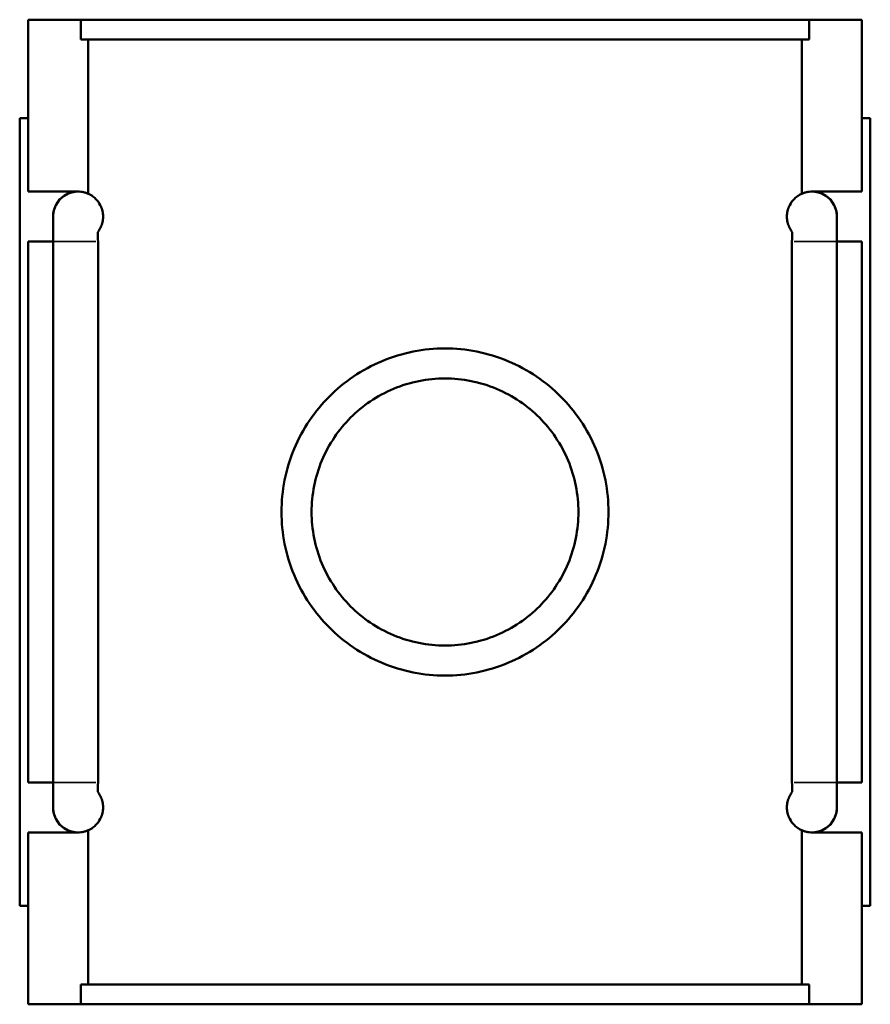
# Model space of a CAD drawing. Header units: millimetres. Extents: x 0 to 1084, y -37 to 1066.
# Tile 4 of 5: x 453 to 555, y 881 to 999. Entities that reach past the tile are written whole.
import ezdxf

# ---------------------------------------------------------------- set-up
doc = ezdxf.new("R2010")
doc.units = ezdxf.units.MM
doc.layers.add('Visible (ANSI)', color=7, linetype='Continuous', lineweight=50)
doc.layers.add('Visible Narrow (ANSI)', color=7, linetype='Continuous', lineweight=35)

msp = doc.modelspace()

# ---------------------------------------------------------------- linework, layer by layer
at = {"layer": 'Visible (ANSI)'}
for p, q in [((454.232, 978.519), (454.232, 999.119)), ((454.232, 999.119), (460.567, 999.119)), ((547.898, 999.119), (460.567, 999.119)), ((460.567, 996.759), (460.567, 999.119)), ((547.898, 999.119), (554.232, 999.119)), ((547.898, 999.119), (547.898, 996.759)), ((554.232, 978.519), (554.232, 999.119)), ((460.567, 996.759), (547.898, 996.759)), ((461.451, 978.26), (461.451, 996.759)), ((547.014, 978.26), (547.014, 996.759)), ((454.232, 987.319), (453.232, 987.319)), ((453.232, 892.919), (453.232, 987.319)), ((554.232, 987.319), (555.232, 987.319)), ((555.232, 892.919), (555.232, 987.319)), ((454.232, 978.519), (460.232, 978.519)), ((548.232, 978.519), (554.232, 978.519)), ((457.232, 975.519), (457.232, 972.519)), ((551.232, 972.519), (551.232, 975.519)), ((454.232, 907.719), (454.232, 972.519)), ((457.232, 972.519), (454.232, 972.519)), ((457.232, 907.719), (457.232, 972.519)), ((462.624, 972.519), (462.624, 907.719)), ((545.841, 907.719), (545.841, 972.519)), ((551.232, 972.519), (551.232, 907.719)), ((554.232, 972.519), (551.232, 972.519)), ((554.232, 907.719), (554.232, 972.519)), ((454.232, 907.719), (457.232, 907.719)), ((457.232, 907.719), (457.232, 904.719)), ((551.232, 904.719), (551.232, 907.719)), ((551.232, 907.719), (554.232, 907.719)), ((454.232, 881.119), (454.232, 901.719)), ((460.232, 901.719), (454.232, 901.719)), ((461.451, 883.479), (461.451, 901.978)), ((547.014, 883.479), (547.014, 901.978)), ((554.232, 901.719), (548.232, 901.719)), ((554.232, 881.119), (554.232, 901.719)), ((453.232, 892.919), (454.232, 892.919)), ((555.232, 892.919), (554.232, 892.919)), ((460.567, 883.479), (547.898, 883.479)), ((460.567, 881.119), (460.567, 883.479)), ((547.898, 883.479), (547.898, 881.119)), ((460.567, 881.119), (454.232, 881.119)), ((547.898, 881.119), (460.567, 881.119)), ((554.232, 881.119), (547.898, 881.119))]:
    msp.add_line(p, q, dxfattribs=at)
for centre, start, end in [((460.232, 975.519), 90, 180), ((460.232, 975.519), 66.03028, 180), ((460.232, 975.519), 66.03028, 90), ((548.232, 975.519), 90, 113.96972), ((548.232, 975.519), 0, 113.96972), ((548.232, 975.519), 0, 90), ((460.232, 904.719), 180, 270), ((460.232, 904.719), 180, 293.96972), ((548.232, 904.719), 246.03028, 0), ((548.232, 904.719), 270, 0), ((460.232, 904.719), 270, 293.96972), ((548.232, 904.719), 246.03028, 270)]:
    msp.add_arc(centre, 3, start, end, dxfattribs=at)
for points, knots in [([(461.451, 978.26), (461.617, 978.187), (461.808, 978.085), (462.154, 977.829), (462.297, 977.707), (462.592, 977.385), (462.745, 977.19), (462.976, 976.744), (463.06, 976.549), (463.156, 976.201), (463.183, 976.076), (463.221, 975.809), (463.232, 975.668), (463.232, 975.37), (463.221, 975.229), (463.183, 974.962), (463.156, 974.837), (463.06, 974.489), (462.976, 974.294), (462.796, 973.945), (462.694, 973.796), (462.594, 973.668)], [0.957544, 0.957544, 0.957544, 0.957544, 1.2215061, 1.2215061, 1.391826, 1.391826, 1.5621459, 1.5621459, 1.6513083, 1.6513083, 1.6958895, 1.6958895, 1.7404707, 1.7404707, 1.7850519, 1.7850519, 1.8296331, 1.8296331, 1.9187955, 1.9187955, 2.0323334, 2.0323334, 2.0323334, 2.0323334]), ([(545.871, 973.668), (545.771, 973.796), (545.669, 973.945), (545.489, 974.294), (545.405, 974.489), (545.309, 974.837), (545.282, 974.962), (545.243, 975.229), (545.232, 975.37), (545.232, 975.668), (545.243, 975.809), (545.282, 976.076), (545.309, 976.201), (545.405, 976.549), (545.489, 976.744), (545.719, 977.19), (545.873, 977.385), (546.168, 977.707), (546.311, 977.829), (546.657, 978.085), (546.848, 978.187), (547.014, 978.26)], [1.4483398, 1.4483398, 1.4483398, 1.4483398, 1.5618777, 1.5618777, 1.6510401, 1.6510401, 1.6956213, 1.6956213, 1.7402025, 1.7402025, 1.7847838, 1.7847838, 1.829365, 1.829365, 1.9185274, 1.9185274, 2.0888473, 2.0888473, 2.2591672, 2.2591672, 2.5231293, 2.5231293, 2.5231293, 2.5231293]), ([(462.594, 973.668), (462.596, 973.615), (462.599, 973.561), (462.616, 973.181), (462.624, 972.85), (462.624, 972.519)], [0.72118442, 0.72118442, 0.72118442, 0.72118442, 0.73742597, 0.73742597, 0.83646881, 0.83646881, 0.83646881, 0.83646881]), ([(523.832, 940.119), (523.832, 938.868), (523.711, 937.58), (523.206, 935.033), (522.822, 933.773), (521.817, 931.365), (521.195, 930.215), (519.762, 928.093), (518.953, 927.121), (517.232, 925.4), (516.26, 924.591), (514.138, 923.158), (512.987, 922.535), (510.578, 921.529), (509.316, 921.145), (506.768, 920.64), (505.482, 920.519), (502.983, 920.519), (501.697, 920.64), (499.149, 921.145), (497.887, 921.529), (495.477, 922.535), (494.327, 923.158), (492.205, 924.591), (491.233, 925.4), (489.512, 927.121), (488.702, 928.093), (487.27, 930.215), (486.648, 931.365), (485.643, 933.773), (485.259, 935.033), (484.754, 937.58), (484.632, 938.868), (484.632, 941.37), (484.754, 942.658), (485.259, 945.205), (485.643, 946.466), (486.648, 948.873), (487.27, 950.023), (488.702, 952.145), (489.512, 953.117), (491.233, 954.838), (492.205, 955.647), (494.327, 957.08), (495.477, 957.704), (497.887, 958.709), (499.149, 959.093), (501.697, 959.598), (502.983, 959.719), (505.482, 959.719), (506.768, 959.598), (509.316, 959.093), (510.578, 958.709), (512.987, 957.704), (514.138, 957.08), (516.26, 955.647), (517.232, 954.838), (518.953, 953.117), (519.762, 952.145), (521.195, 950.023), (521.817, 948.873), (522.822, 946.466), (523.206, 945.205), (523.711, 942.658), (523.832, 941.37), (523.832, 940.119)], [0, 0, 0, 0, 0.3754344, 0.3754344, 0.7508688, 0.7508688, 1.1263032, 1.1263032, 1.5017376, 1.5017376, 1.8765317, 1.8765317, 2.2513257, 2.2513257, 2.6261197, 2.6261197, 3.0009137, 3.0009137, 3.3757077, 3.3757077, 3.7505017, 3.7505017, 4.1252957, 4.1252957, 4.5000897, 4.5000897, 4.8755241, 4.8755241, 5.2509585, 5.2509585, 5.6263929, 5.6263929, 6.0018273, 6.0018273, 6.3772617, 6.3772617, 6.7526961, 6.7526961, 7.1281306, 7.1281306, 7.503565, 7.503565, 7.878359, 7.878359, 8.253153, 8.253153, 8.627947, 8.627947, 9.002741, 9.002741, 9.377535, 9.377535, 9.752329, 9.752329, 10.127123, 10.127123, 10.501917, 10.501917, 10.8773514, 10.8773514, 11.2527858, 11.2527858, 11.6282202, 11.6282202, 12.0036546, 12.0036546, 12.0036546, 12.0036546]), ([(520.232, 940.119), (520.232, 939.092), (520.132, 938.037), (519.717, 935.954), (519.403, 934.925), (518.171, 931.98), (516.948, 930.207), (514.847, 928.106), (514.057, 927.447), (512.328, 926.279), (511.391, 925.77), (509.425, 924.947), (508.394, 924.633), (506.31, 924.219), (505.257, 924.119), (503.208, 924.119), (502.155, 924.219), (500.071, 924.633), (499.04, 924.947), (497.074, 925.77), (496.136, 926.279), (494.408, 927.447), (493.618, 928.106), (491.517, 930.207), (490.294, 931.98), (489.062, 934.925), (488.748, 935.954), (488.333, 938.037), (488.232, 939.092), (488.232, 941.146), (488.333, 942.201), (488.748, 944.284), (489.062, 945.313), (490.294, 948.258), (491.517, 950.031), (493.618, 952.132), (494.408, 952.791), (496.136, 953.959), (497.074, 954.468), (499.04, 955.291), (500.071, 955.605), (502.155, 956.019), (503.208, 956.119), (505.257, 956.119), (506.31, 956.019), (508.394, 955.605), (509.425, 955.291), (511.391, 954.468), (512.328, 953.959), (514.057, 952.791), (514.847, 952.132), (516.948, 950.031), (518.171, 948.258), (519.403, 945.313), (519.717, 944.284), (520.132, 942.201), (520.232, 941.146), (520.232, 940.119)], [0, 0, 0, 0, 0.3081926, 0.3081926, 0.6163851, 0.6163851, 1.2327703, 1.2327703, 1.5400598, 1.5400598, 1.8473494, 1.8473494, 2.1546389, 2.1546389, 2.4619285, 2.4619285, 2.769218, 2.769218, 3.0765076, 3.0765076, 3.3837971, 3.3837971, 3.6910867, 3.6910867, 4.3074718, 4.3074718, 4.6156644, 4.6156644, 4.923857, 4.923857, 5.2320495, 5.2320495, 5.5402421, 5.5402421, 6.1566272, 6.1566272, 6.4639168, 6.4639168, 6.7712063, 6.7712063, 7.0784959, 7.0784959, 7.3857854, 7.3857854, 7.693075, 7.693075, 8.0003646, 8.0003646, 8.3076541, 8.3076541, 8.6149437, 8.6149437, 9.2313288, 9.2313288, 9.5395214, 9.5395214, 9.8477139, 9.8477139, 9.8477139, 9.8477139]), ([(545.871, 906.57), (545.869, 906.623), (545.866, 906.677), (545.849, 907.057), (545.841, 907.388), (545.841, 907.719)], [0.72118442, 0.72118442, 0.72118442, 0.72118442, 0.73742597, 0.73742597, 0.83646881, 0.83646881, 0.83646881, 0.83646881]), ([(462.594, 906.57), (462.694, 906.442), (462.796, 906.293), (462.976, 905.944), (463.06, 905.749), (463.156, 905.401), (463.183, 905.276), (463.221, 905.009), (463.232, 904.868), (463.232, 904.57), (463.221, 904.429), (463.183, 904.162), (463.156, 904.037), (463.06, 903.689), (462.976, 903.494), (462.745, 903.048), (462.592, 902.854), (462.297, 902.531), (462.154, 902.409), (461.808, 902.153), (461.617, 902.051), (461.451, 901.978)], [1.448608, 1.448608, 1.448608, 1.448608, 1.5621459, 1.5621459, 1.6513083, 1.6513083, 1.6958895, 1.6958895, 1.7404707, 1.7404707, 1.7850519, 1.7850519, 1.8296331, 1.8296331, 1.9187955, 1.9187955, 2.0891154, 2.0891154, 2.2594353, 2.2594353, 2.5233974, 2.5233974, 2.5233974, 2.5233974]), ([(547.014, 901.978), (546.848, 902.051), (546.657, 902.153), (546.311, 902.409), (546.168, 902.531), (545.873, 902.854), (545.719, 903.048), (545.489, 903.494), (545.405, 903.689), (545.309, 904.037), (545.282, 904.162), (545.243, 904.429), (545.232, 904.57), (545.232, 904.868), (545.243, 905.009), (545.282, 905.276), (545.309, 905.401), (545.405, 905.749), (545.489, 905.944), (545.669, 906.293), (545.771, 906.442), (545.871, 906.57)], [0.9572758, 0.9572758, 0.9572758, 0.9572758, 1.2212379, 1.2212379, 1.3915578, 1.3915578, 1.5618777, 1.5618777, 1.6510401, 1.6510401, 1.6956213, 1.6956213, 1.7402025, 1.7402025, 1.7847838, 1.7847838, 1.829365, 1.829365, 1.9185274, 1.9185274, 2.0320652, 2.0320652, 2.0320652, 2.0320652])]:
    msp.add_open_spline(points, degree=3, knots=knots, dxfattribs=at)
for points in [[(545.841, 972.519), (545.841, 972.904), (545.851, 973.289), (545.871, 973.668)], [(462.624, 907.719), (462.624, 907.334), (462.614, 906.949), (462.594, 906.57)]]:
    msp.add_open_spline(points, degree=3, dxfattribs=at)
at = {"layer": 'Visible Narrow (ANSI)'}
for p, q in [((462.38, 972.519), (457.256, 972.519)), ((546.085, 972.519), (551.209, 972.519)), ((462.38, 907.719), (457.256, 907.719)), ((546.085, 907.719), (551.209, 907.719))]:
    msp.add_line(p, q, dxfattribs=at)

doc.saveas('drawing.dxf')
